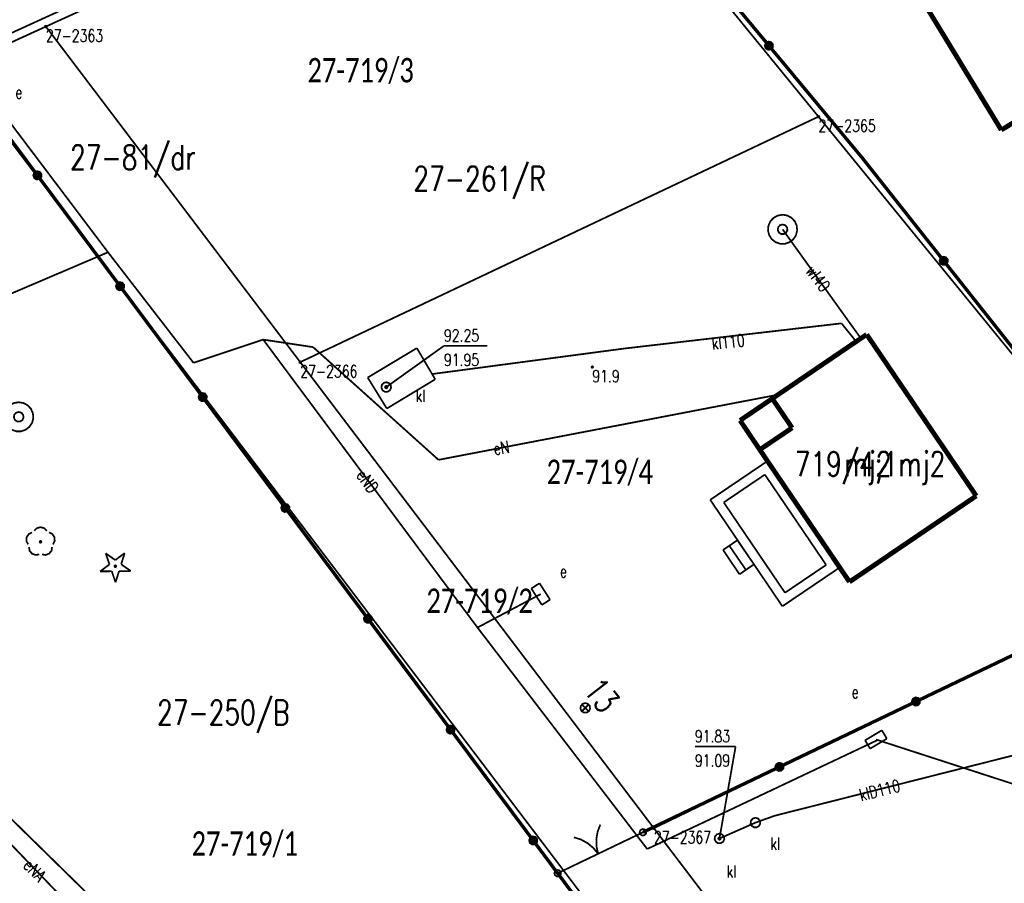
# Model space of a CAD drawing. Header units: metres. Extents: x 7542868 to 7543897, y 5828496 to 5830561.
# Tile 26 of 122: x 7543302 to 7543352, y 5829906 to 5829950. Entities that reach past the tile are written whole.
import ezdxf
from ezdxf.enums import TextEntityAlignment as Align

# ---------------------------------------------------------------- set-up
doc = ezdxf.new("R2010")
doc.units = ezdxf.units.M
doc.header["$MEASUREMENT"] = 0
for name, color, linetype in [('ADRESY_EADTD_T_0', 7, 'Continuous'), ('ADRESY_EAPADR_T_0', 7, 'Continuous'), ('BDOT500_KTOK_L_1', 7, 'Continuous'), ('BDOT500_KTOK_L_4', 7, 'Continuous'), ('BDOT500_OBOP_T_0', 7, 'Continuous'), ('BDOT500_OBOP_T_1', 7, 'Continuous'), ('BDOT500_RTPW_T_0', 7, 'Continuous'), ('BUDYNKI_EGBB_E_T_0', 7, 'Continuous'), ('BUDYNKI_EGBB_E_T_1', 7, 'Continuous'), ('BUDYNKI_EGBB_L_0', 7, 'Continuous'), ('BUDYNKI_EGBC_L_3', 7, 'Continuous'), ('BUDYNKI_EGBE_L_0', 7, 'Continuous'), ('BUDYNKI_EGBE_L_3', 7, 'Continuous'), ('GESUT_SUPE_E_T_3', 7, 'Continuous'), ('GESUT_SUPE_L_3', 7, 'Continuous'), ('GESUT_SUPK_E_T_1', 7, 'Continuous'), ('GESUT_SUPK_L_1', 7, 'Continuous'), ('GESUT_SUPP_L_6', 7, 'Continuous'), ('GESUT_SUPW_E_T_1', 7, 'Continuous'), ('GESUT_SUPW_L_1', 7, 'Continuous'), ('GESUT_SUTK_T_0', 7, 'Continuous'), ('GESUT_SUUE_E_T_2', 7, 'Continuous'), ('GESUT_SUUE_T_3', 7, 'Continuous'), ('GESUT_SUUK_E_T_1', 7, 'Continuous'), ('GESUT_SUUK_E_T_3', 7, 'Continuous'), ('GESUT_SUUK_L_1', 7, 'Continuous'), ('GESUT_SUUK_T_2', 7, 'Continuous'), ('GESUT_SUUK_T_4', 7, 'Continuous'), ('GESUT_SUUW_T_1', 7, 'Continuous'), ('GLOWNA_BAZA_DZIALKI', 7, 'Continuous'), ('GLOWNA_BAZA_NUMERY_PUNKTOW', 7, 'Continuous'), ('GLOWNA_BAZA_PUNKTY', 7, 'Continuous'), ('SZUMIN_511-1_DROGA_POM_UZUPEL__', 7, 'Continuous')]:
    doc.layers.add(name, color=color, linetype=linetype)
doc.layers.add('Numery_dzialek', color=7, linetype='Continuous', lineweight=13)
doc.styles.add('Legend', font='calibri.ttf')
doc.styles.add('STYL_ARIAL', font='simplex', dxfattribs={"width": 0.75, "oblique": 0.1})

msp = doc.modelspace()

# ---------------------------------------------------------------- linework, layer by layer
at = {"layer": 'ADRESY_EAPADR_T_0', "color": 7, "const_width": 0.09}
for points in [[(7543330.5246, 5829915.3664), (7543330.6597, 5829915.3267), (7543330.752, 5829915.2202), (7543330.772, 5829915.0808), (7543330.7135, 5829914.9526), (7543330.595, 5829914.8765), (7543330.4541, 5829914.8765), (7543330.3356, 5829914.9526), (7543330.2771, 5829915.0808), (7543330.2972, 5829915.2202), (7543330.3894, 5829915.3267), (7543330.5246, 5829915.3664)], [(7543330.7013, 5829914.9396), (7543330.3478, 5829915.2931)], [(7543330.3478, 5829914.9396), (7543330.7013, 5829915.2931)]]:
    msp.add_lwpolyline(points, dxfattribs=at)
at = {"layer": 'BDOT500_KTOK_L_1', "color": 7, "const_width": 0.09}
for points in [[(7543331.1823, 5829907.6359), (7543331.1011, 5829908.0112), (7543331.0931, 5829908.3951), (7543331.1586, 5829908.7735), (7543331.2953, 5829909.1324)], [(7543331.8583, 5829907.9607), (7543333.48, 5829908.74)], [(7543333.3455, 5829908.636), (7543333.3101, 5829908.7468), (7543333.3543, 5829908.8544), (7543333.4572, 5829908.9085), (7543333.5708, 5829908.8837), (7543333.642, 5829908.7917), (7543333.6373, 5829908.6755), (7543333.559, 5829908.5895), (7543333.4438, 5829908.5739), (7543333.3455, 5829908.636)], [(7543329.9433, 5829908.4827), (7543330.3089, 5829908.3652), (7543330.6452, 5829908.1799), (7543330.94, 5829907.9338), (7543331.1823, 5829907.6359)], [(7543330.5063, 5829907.311), (7543331.8583, 5829907.9607)], [(7543329.11, 5829906.64), (7543330.7317, 5829907.4193)], [(7543328.9755, 5829906.536), (7543328.9401, 5829906.6468), (7543328.9843, 5829906.7544), (7543329.0872, 5829906.8085), (7543329.2008, 5829906.7837), (7543329.272, 5829906.6917), (7543329.2673, 5829906.5755), (7543329.189, 5829906.4895), (7543329.0738, 5829906.4739), (7543328.9755, 5829906.536)]]:
    msp.add_lwpolyline(points, dxfattribs=at)
at = {"layer": 'BDOT500_KTOK_L_4', "color": 7, "const_width": 0.175}
for points in [[(7543339.941, 5829949.078), (7543335.1603, 5829954.8289)], [(7543339.8065, 5829948.974), (7543339.7712, 5829949.0848), (7543339.8153, 5829949.1924), (7543339.9183, 5829949.2464), (7543340.0319, 5829949.2217), (7543340.103, 5829949.1296), (7543340.0983, 5829949.0134), (7543340.0201, 5829948.9274), (7543339.9048, 5829948.9119), (7543339.8065, 5829948.974)], [(7543344.7218, 5829943.3271), (7543339.941, 5829949.078)], [(7543298.2013, 5829948.1138), (7543302.4378, 5829942.4287)], [(7543348.9018, 5829938.0454), (7543344.7218, 5829943.3271)], [(7543302.3033, 5829942.3247), (7543302.268, 5829942.4355), (7543302.3121, 5829942.5431), (7543302.4151, 5829942.5971), (7543302.5287, 5829942.5724), (7543302.5998, 5829942.4804), (7543302.5951, 5829942.3642), (7543302.5169, 5829942.2782), (7543302.4016, 5829942.2626), (7543302.3033, 5829942.3247)], [(7543302.4378, 5829942.4287), (7543306.6743, 5829936.7436)], [(7543348.7672, 5829937.9414), (7543348.7319, 5829938.0522), (7543348.776, 5829938.1598), (7543348.879, 5829938.2138), (7543348.9926, 5829938.1891), (7543349.0637, 5829938.097), (7543349.059, 5829937.9809), (7543348.9808, 5829937.8948), (7543348.8655, 5829937.8793), (7543348.7672, 5829937.9414)], [(7543353.0817, 5829932.7637), (7543348.9018, 5829938.0454)], [(7543306.5398, 5829936.6396), (7543306.5045, 5829936.7504), (7543306.5486, 5829936.858), (7543306.6516, 5829936.912), (7543306.7652, 5829936.8873), (7543306.8363, 5829936.7952), (7543306.8316, 5829936.6791), (7543306.7533, 5829936.593), (7543306.6381, 5829936.5775), (7543306.5398, 5829936.6396)], [(7543306.6743, 5829936.7436), (7543310.9108, 5829931.0585)], [(7543310.7763, 5829930.9545), (7543310.741, 5829931.0653), (7543310.7851, 5829931.1729), (7543310.888, 5829931.2269), (7543311.0017, 5829931.2022), (7543311.0728, 5829931.1101), (7543311.0681, 5829930.994), (7543310.9898, 5829930.9079), (7543310.8746, 5829930.8924), (7543310.7763, 5829930.9545)], [(7543310.9108, 5829931.0585), (7543315.1473, 5829925.3734)], [(7543315.0128, 5829925.2694), (7543314.9775, 5829925.3802), (7543315.0216, 5829925.4878), (7543315.1245, 5829925.5418), (7543315.2382, 5829925.5171), (7543315.3093, 5829925.425), (7543315.3046, 5829925.3088), (7543315.2263, 5829925.2228), (7543315.1111, 5829925.2073), (7543315.0128, 5829925.2694)], [(7543315.1473, 5829925.3734), (7543319.3838, 5829919.6883)], [(7543319.2493, 5829919.5843), (7543319.2139, 5829919.6951), (7543319.2581, 5829919.8027), (7543319.361, 5829919.8567), (7543319.4747, 5829919.8319), (7543319.5458, 5829919.7399), (7543319.5411, 5829919.6237), (7543319.4628, 5829919.5377), (7543319.3476, 5829919.5222), (7543319.2493, 5829919.5843)], [(7543319.3838, 5829919.6883), (7543323.6203, 5829914.0032)], [(7543347.48, 5829915.445), (7543354.48, 5829918.7975)], [(7543347.3455, 5829915.341), (7543347.3101, 5829915.4518), (7543347.3543, 5829915.5594), (7543347.4572, 5829915.6135), (7543347.5708, 5829915.5887), (7543347.642, 5829915.4967), (7543347.6373, 5829915.3805), (7543347.559, 5829915.2945), (7543347.4438, 5829915.2789), (7543347.3455, 5829915.341)], [(7543340.48, 5829912.0925), (7543347.48, 5829915.445)], [(7543323.4858, 5829913.8992), (7543323.4504, 5829914.01), (7543323.4946, 5829914.1176), (7543323.5975, 5829914.1716), (7543323.7111, 5829914.1468), (7543323.7823, 5829914.0548), (7543323.7776, 5829913.9386), (7543323.6993, 5829913.8526), (7543323.5841, 5829913.8371), (7543323.4858, 5829913.8992)], [(7543323.6203, 5829914.0032), (7543327.8568, 5829908.3181)], [(7543333.48, 5829908.74), (7543340.48, 5829912.0925)], [(7543340.3455, 5829911.9885), (7543340.3101, 5829912.0993), (7543340.3543, 5829912.2069), (7543340.4572, 5829912.261), (7543340.5708, 5829912.2362), (7543340.642, 5829912.1442), (7543340.6373, 5829912.028), (7543340.559, 5829911.942), (7543340.4438, 5829911.9264), (7543340.3455, 5829911.9885)], [(7543327.7223, 5829908.2141), (7543327.6869, 5829908.3249), (7543327.7311, 5829908.4325), (7543327.834, 5829908.4865), (7543327.9476, 5829908.4617), (7543328.0187, 5829908.3697), (7543328.0141, 5829908.2535), (7543327.9358, 5829908.1675), (7543327.8206, 5829908.152), (7543327.7223, 5829908.2141)], [(7543327.8568, 5829908.3181), (7543332.0933, 5829902.6329)]]:
    msp.add_lwpolyline(points, dxfattribs=at)
at = {"layer": 'BDOT500_OBOP_T_0', "color": 3, "const_width": 0.09}
for points in [[(7543305.9376, 5829923.0455), (7543306.4274, 5829922.6988)], [(7543306.1301, 5829922.4771), (7543305.9376, 5829923.0455)], [(7543306.4274, 5829922.6988), (7543306.9084, 5829923.0575)], [(7543306.9084, 5829923.0575), (7543306.7301, 5829922.4846)], [(7543305.649, 5829922.1184), (7543306.1301, 5829922.4771)], [(7543306.4313, 5829922.4284), (7543306.4631, 5829922.4152), (7543306.4763, 5829922.3834), (7543306.4631, 5829922.3515), (7543306.4313, 5829922.3384), (7543306.3995, 5829922.3515), (7543306.3863, 5829922.3834), (7543306.3995, 5829922.4152), (7543306.4313, 5829922.4284)], [(7543306.7301, 5829922.4846), (7543307.2199, 5829922.1379)], [(7543306.249, 5829922.1259), (7543305.649, 5829922.1184)], [(7543306.4415, 5829921.5575), (7543306.249, 5829922.1259)], [(7543306.6199, 5829922.1305), (7543306.4415, 5829921.5575)], [(7543307.2199, 5829922.1379), (7543306.6199, 5829922.1305)]]:
    msp.add_lwpolyline(points, dxfattribs=at)
at = {"layer": 'BDOT500_OBOP_T_1', "color": 3, "const_width": 0.09}
for points in [[(7543302.273, 5829924.2001), (7543302.4102, 5829924.3368), (7543302.5973, 5829924.3868), (7543302.7844, 5829924.3368), (7543302.9216, 5829924.2001)], [(7543301.9614, 5829923.5024), (7543301.8737, 5829923.6751), (7543301.884, 5829923.8685), (7543301.9894, 5829924.031), (7543302.1618, 5829924.1193)], [(7543303.0329, 5829924.1193), (7543303.2052, 5829924.031), (7543303.3106, 5829923.8685), (7543303.3209, 5829923.6751), (7543303.2333, 5829923.5024)], [(7543302.5286, 5829922.9904), (7543302.3372, 5829922.9605), (7543302.1565, 5829923.03), (7543302.0345, 5829923.1804), (7543302.0039, 5829923.3716)], [(7543302.5973, 5829923.6818), (7543302.6291, 5829923.6686), (7543302.6423, 5829923.6368), (7543302.6291, 5829923.605), (7543302.5973, 5829923.5918), (7543302.5655, 5829923.605), (7543302.5523, 5829923.6368), (7543302.5655, 5829923.6686), (7543302.5973, 5829923.6818)], [(7543303.1908, 5829923.3716), (7543303.1601, 5829923.1804), (7543303.0381, 5829923.03), (7543302.8574, 5829922.9605), (7543302.6661, 5829922.9904)]]:
    msp.add_lwpolyline(points, dxfattribs=at)
at = {"layer": 'BDOT500_RTPW_T_0', "color": 7, "const_width": 0.075}
msp.add_lwpolyline([(7543330.9294, 5829932.5991), (7543330.9162, 5829932.5672), (7543330.8844, 5829932.5541), (7543330.8526, 5829932.5672), (7543330.8394, 5829932.5991), (7543330.8526, 5829932.6309), (7543330.8844, 5829932.6441), (7543330.9162, 5829932.6309), (7543330.9294, 5829932.5991)], dxfattribs=at)
at = {"layer": 'BUDYNKI_EGBB_L_0', "color": 34, "const_width": 0.25}
for points in [[(7543347.8667, 5829951.3102), (7543351.853, 5829944.7569)], [(7543351.853, 5829944.7569), (7543358.0975, 5829948.551)], [(7543340.11, 5829930.98), (7543344.95, 5829934.27)], [(7543344.95, 5829934.27), (7543350.57, 5829925.99)], [(7543341.13, 5829929.48), (7543340.11, 5829930.98)], [(7543339.47, 5829928.36), (7543341.13, 5829929.48)], [(7543344.07, 5829921.58), (7543339.47, 5829928.36)], [(7543350.57, 5829925.99), (7543344.07, 5829921.58)]]:
    msp.add_lwpolyline(points, dxfattribs=at)
at = {"layer": 'BUDYNKI_EGBC_L_3', "color": 7, "const_width": 0.25}
for points in [[(7543340.11, 5829930.98), (7543338.46, 5829929.86)], [(7543341.13, 5829929.48), (7543340.11, 5829930.98)], [(7543338.46, 5829929.86), (7543339.47, 5829928.36)], [(7543339.47, 5829928.36), (7543341.13, 5829929.48)]]:
    msp.add_lwpolyline(points, dxfattribs=at)
at = {"layer": 'BUDYNKI_EGBE_L_0', "color": 7, "const_width": 0.09}
for points in [[(7543339.8656, 5829927.777), (7543336.93, 5829925.79)], [(7543343.5686, 5829922.319), (7543339.8656, 5829927.777)], [(7543337.6246, 5829925.6564), (7543339.7322, 5829927.083)], [(7543339.7322, 5829927.083), (7543342.8738, 5829922.4525)], [(7543336.93, 5829925.79), (7543340.63, 5829920.33)], [(7543340.7636, 5829921.0242), (7543337.6246, 5829925.6564)], [(7543340.63, 5829920.33), (7543343.5686, 5829922.319)], [(7543342.8738, 5829922.4525), (7543340.7636, 5829921.0242)]]:
    msp.add_lwpolyline(points, dxfattribs=at)
at = {"layer": 'BUDYNKI_EGBE_L_3', "color": 7, "const_width": 0.09}
for points in [[(7543338.3313, 5829923.7222), (7543337.59, 5829923.22)], [(7543339.1725, 5829922.4808), (7543338.3225, 5829923.7163)], [(7543338.3313, 5829923.7222), (7543339.1725, 5829922.4808)], [(7543337.59, 5829923.22), (7543338.43, 5829921.97)], [(7543338.7606, 5829922.1974), (7543337.9085, 5829923.4358)], [(7543338.43, 5829921.97), (7543339.1725, 5829922.4808)]]:
    msp.add_lwpolyline(points, dxfattribs=at)
at = {"layer": 'GESUT_SUPE_L_3', "color": 1, "const_width": 0.09}
for points in [[(7543306.0554, 5829938.4848), (7543300.3436, 5829946.0509)], [(7543306.0554, 5829938.4848), (7543293.7968, 5829933.2512)], [(7543310.4396, 5829932.8139), (7543306.0554, 5829938.4848)], [(7543314.0136, 5829934.0053), (7543310.4396, 5829932.8139)], [(7543324.9978, 5829919.2386), (7543314.0136, 5829934.0053)], [(7543316.57, 5829933.62), (7543314.0136, 5829934.0053)], [(7543323, 5829927.84), (7543316.57, 5829933.62)], [(7543340.4059, 5829931.1811), (7543332.9, 5829929.74)], [(7543332.9, 5829929.74), (7543323, 5829927.84)], [(7543324.9978, 5829919.2386), (7543328.2389, 5829920.9556)], [(7543333.6993, 5829907.8808), (7543324.9978, 5829919.2386)], [(7543306.6314, 5829902.3456), (7543293.7359, 5829915.7678)], [(7543345.5374, 5829913.4819), (7543333.6993, 5829907.8808)], [(7543345.4278, 5829913.4985), (7543357.9229, 5829909.4463)]]:
    msp.add_lwpolyline(points, dxfattribs=at)
at = {"layer": 'GESUT_SUPK_L_1', "color": 34, "const_width": 0.09}
for points in [[(7543343.66, 5829934.84), (7543332.54, 5829933.55)], [(7543332.54, 5829933.55), (7543343.66, 5829934.84)], [(7543344.4149, 5829933.9063), (7543343.66, 5829934.84)], [(7543343.66, 5829934.84), (7543344.4149, 5829933.9063)], [(7543332.54, 5829933.55), (7543322.6713, 5829932.2402)], [(7543322.6713, 5829932.2402), (7543332.54, 5829933.55)], [(7543340.2387, 5829909.5897), (7543358.2907, 5829914.1545)], [(7543358.2907, 5829914.1545), (7543340.2387, 5829909.5897)], [(7543339.2484, 5829909.2338), (7543340.2387, 5829909.5897)], [(7543340.2387, 5829909.5897), (7543339.2484, 5829909.2338)], [(7543337.4038, 5829908.4208), (7543339.2484, 5829909.2338)], [(7543339.2484, 5829909.2338), (7543337.4038, 5829908.4208)]]:
    msp.add_lwpolyline(points, dxfattribs=at)
at = {"layer": 'GESUT_SUPP_L_6', "color": 30, "const_width": 0.09}
msp.add_lwpolyline([(7543272.2863, 5829936.5676), (7543306.819, 5829952.3411)], dxfattribs=at)
at = {"layer": 'GESUT_SUPW_L_1', "color": 5, "const_width": 0.09}
msp.add_lwpolyline([(7543340.64, 5829939.66), (7543344.66, 5829934.06)], dxfattribs=at)
msp.add_lwpolyline([(7543340.64, 5829939.66), (7543344.66, 5829934.06)], dxfattribs=at)
at = {"layer": 'GESUT_SUTK_T_0', "color": 34, "const_width": 0.09}
for points in [[(7543320.32, 5829931.57), (7543323.2769, 5829933.6842)], [(7543323.2769, 5829933.6842), (7543325.5026, 5829933.6842)], [(7543320.32, 5829931.6325), (7543320.3642, 5829931.6142), (7543320.3825, 5829931.57), (7543320.3642, 5829931.5258), (7543320.32, 5829931.5075), (7543320.2758, 5829931.5258), (7543320.2575, 5829931.57), (7543320.2758, 5829931.6142), (7543320.32, 5829931.6325)], [(7543336.1414, 5829913.1366), (7543338.2313, 5829913.1366)], [(7543337.4038, 5829908.4208), (7543338.2313, 5829913.1366)], [(7543337.4038, 5829908.4833), (7543337.448, 5829908.465), (7543337.4663, 5829908.4208), (7543337.448, 5829908.3766), (7543337.4038, 5829908.3583), (7543337.3596, 5829908.3766), (7543337.3413, 5829908.4208), (7543337.3596, 5829908.465), (7543337.4038, 5829908.4833)]]:
    msp.add_lwpolyline(points, dxfattribs=at)
at = {"layer": 'GESUT_SUUE_T_3', "color": 7, "const_width": 0.09}
for points in [[(7543328.1788, 5829921.5114), (7543327.7582, 5829921.241)], [(7543327.7582, 5829921.241), (7543328.299, 5829920.3998)], [(7543328.7196, 5829920.6702), (7543328.1788, 5829921.5114)], [(7543328.299, 5829920.3998), (7543328.7196, 5829920.6702)], [(7543345.7279, 5829913.9701), (7543344.8704, 5829913.4556)], [(7543345.9851, 5829913.5414), (7543345.7279, 5829913.9701)], [(7543344.8704, 5829913.4556), (7543345.1277, 5829913.0269)], [(7543345.1277, 5829913.0269), (7543345.9851, 5829913.5414)]]:
    msp.add_lwpolyline(points, dxfattribs=at)
at = {"layer": 'GESUT_SUUK_L_1', "color": 7, "const_width": 0.09}
for points in [[(7543321.89, 5829933.57), (7543319.37, 5829932.06)], [(7543322.83, 5829931.97), (7543321.89, 5829933.57)], [(7543319.37, 5829932.06), (7543320.35, 5829930.47)], [(7543320.35, 5829930.47), (7543322.83, 5829931.97)]]:
    msp.add_lwpolyline(points, dxfattribs=at)
at = {"layer": 'GESUT_SUUK_T_2', "color": 34, "const_width": 0.09}
for points in [[(7543339.2484, 5829909.4838), (7543339.3836, 5829909.4441), (7543339.4758, 5829909.3376), (7543339.4959, 5829909.1982), (7543339.4374, 5829909.0701), (7543339.3189, 5829908.9939), (7543339.178, 5829908.9939), (7543339.0595, 5829909.0701), (7543339.001, 5829909.1982), (7543339.021, 5829909.3376), (7543339.1133, 5829909.4441), (7543339.2484, 5829909.4838)], [(7543337.4038, 5829908.6708), (7543337.539, 5829908.6311), (7543337.6312, 5829908.5247), (7543337.6513, 5829908.3852), (7543337.5927, 5829908.2571), (7543337.4742, 5829908.1809), (7543337.3334, 5829908.1809), (7543337.2149, 5829908.2571), (7543337.1563, 5829908.3852), (7543337.1764, 5829908.5247), (7543337.2686, 5829908.6311), (7543337.4038, 5829908.6708)]]:
    msp.add_lwpolyline(points, dxfattribs=at)
at = {"layer": 'GESUT_SUUK_T_4', "color": 7, "const_width": 0.09}
for points in [[(7543320.32, 5829931.82), (7543320.4552, 5829931.7803), (7543320.5474, 5829931.6739), (7543320.5675, 5829931.5344), (7543320.5089, 5829931.4063), (7543320.3904, 5829931.3301), (7543320.2496, 5829931.3301), (7543320.1311, 5829931.4063), (7543320.0725, 5829931.5344), (7543320.0926, 5829931.6739), (7543320.1848, 5829931.7803), (7543320.32, 5829931.82)], [(7543339.2484, 5829909.4838), (7543339.3836, 5829909.4441), (7543339.4758, 5829909.3376), (7543339.4959, 5829909.1982), (7543339.4374, 5829909.0701), (7543339.3189, 5829908.9939), (7543339.178, 5829908.9939), (7543339.0595, 5829909.0701), (7543339.001, 5829909.1982), (7543339.021, 5829909.3376), (7543339.1133, 5829909.4441), (7543339.2484, 5829909.4838)], [(7543337.4038, 5829908.6708), (7543337.539, 5829908.6311), (7543337.6312, 5829908.5247), (7543337.6513, 5829908.3852), (7543337.5927, 5829908.2571), (7543337.4742, 5829908.1809), (7543337.3334, 5829908.1809), (7543337.2149, 5829908.2571), (7543337.1563, 5829908.3852), (7543337.1764, 5829908.5247), (7543337.2686, 5829908.6311), (7543337.4038, 5829908.6708)]]:
    msp.add_lwpolyline(points, dxfattribs=at)
at = {"layer": 'GESUT_SUUW_T_1', "color": 7, "const_width": 0.09}
for points in [[(7543340.64, 5829940.41), (7543340.8835, 5829940.3694), (7543341.1007, 5829940.2519), (7543341.2679, 5829940.0702), (7543341.3671, 5829939.8441), (7543341.3874, 5829939.5981), (7543341.3268, 5829939.3587), (7543341.1918, 5829939.152), (7543340.997, 5829939.0004), (7543340.7634, 5829938.9202), (7543340.5166, 5829938.9202), (7543340.283, 5829939.0004), (7543340.0882, 5829939.152), (7543339.9532, 5829939.3587), (7543339.8926, 5829939.5981), (7543339.9129, 5829939.8441), (7543340.0121, 5829940.0702), (7543340.1793, 5829940.2519), (7543340.3965, 5829940.3694), (7543340.64, 5829940.41)], [(7543340.64, 5829939.91), (7543340.7752, 5829939.8703), (7543340.8674, 5829939.7639), (7543340.8875, 5829939.6244), (7543340.8289, 5829939.4963), (7543340.7104, 5829939.4201), (7543340.5696, 5829939.4201), (7543340.4511, 5829939.4963), (7543340.3925, 5829939.6244), (7543340.4126, 5829939.7639), (7543340.5048, 5829939.8703), (7543340.64, 5829939.91)], [(7543301.4777, 5829930.7939), (7543301.7212, 5829930.7532), (7543301.9383, 5829930.6357), (7543302.1056, 5829930.4541), (7543302.2047, 5829930.228), (7543302.2251, 5829929.9819), (7543302.1645, 5829929.7426), (7543302.0295, 5829929.5359), (7543301.8346, 5829929.3843), (7543301.6011, 5829929.3041), (7543301.3542, 5829929.3041), (7543301.1207, 5829929.3843), (7543300.9259, 5829929.5359), (7543300.7909, 5829929.7426), (7543300.7302, 5829929.9819), (7543300.7506, 5829930.228), (7543300.8498, 5829930.4541), (7543301.017, 5829930.6357), (7543301.2342, 5829930.7532), (7543301.4777, 5829930.7939)], [(7543301.4777, 5829930.2939), (7543301.6128, 5829930.2542), (7543301.7051, 5829930.1477), (7543301.7251, 5829930.0083), (7543301.6666, 5829929.8801), (7543301.5481, 5829929.804), (7543301.4073, 5829929.804), (7543301.2888, 5829929.8801), (7543301.2302, 5829930.0083), (7543301.2503, 5829930.1477), (7543301.3425, 5829930.2542), (7543301.4777, 5829930.2939)]]:
    msp.add_lwpolyline(points, dxfattribs=at)
at = {"layer": 'GLOWNA_BAZA_DZIALKI', "color": 92, "lineweight": 20, "const_width": 0.09}
for points in [[(7543328.98, 5829961.98), (7543302.87, 5829950.06)], [(7543342.48, 5829945.44), (7543328.98, 5829961.98)], [(7543302.87, 5829950.06), (7543298.21, 5829947.93)], [(7543315.91, 5829932.85), (7543302.87, 5829950.06)], [(7543332.46, 5829902.76), (7543298.21, 5829947.93)], [(7543315.91, 5829932.85), (7543342.48, 5829945.44)], [(7543361.44, 5829922.2), (7543342.48, 5829945.44)], [(7543334.04, 5829908.95), (7543315.91, 5829932.85)], [(7543334.04, 5829908.95), (7543361.44, 5829922.2)], [(7543315.66, 5829895.14), (7543293.45, 5829916.92)], [(7543337.07, 5829904.96), (7543334.04, 5829908.95)]]:
    msp.add_lwpolyline(points, dxfattribs=at)
at = {"layer": 'GLOWNA_BAZA_PUNKTY', "color": 7, "const_width": 0.09}
for points in [[(7543302.87, 5829950.105), (7543302.9018, 5829950.0918), (7543302.915, 5829950.06), (7543302.9018, 5829950.0282), (7543302.87, 5829950.015), (7543302.8382, 5829950.0282), (7543302.825, 5829950.06), (7543302.8382, 5829950.0918), (7543302.87, 5829950.105)], [(7543342.48, 5829945.485), (7543342.5118, 5829945.4718), (7543342.525, 5829945.44), (7543342.5118, 5829945.4082), (7543342.48, 5829945.395), (7543342.4482, 5829945.4082), (7543342.435, 5829945.44), (7543342.4482, 5829945.4718), (7543342.48, 5829945.485)], [(7543315.91, 5829932.895), (7543315.9418, 5829932.8818), (7543315.955, 5829932.85), (7543315.9418, 5829932.8182), (7543315.91, 5829932.805), (7543315.8782, 5829932.8182), (7543315.865, 5829932.85), (7543315.8782, 5829932.8818), (7543315.91, 5829932.895)], [(7543334.04, 5829908.995), (7543334.0718, 5829908.9818), (7543334.085, 5829908.95), (7543334.0718, 5829908.9182), (7543334.04, 5829908.905), (7543334.0082, 5829908.9182), (7543333.995, 5829908.95), (7543334.0082, 5829908.9818), (7543334.04, 5829908.995)]]:
    msp.add_lwpolyline(points, dxfattribs=at)
at = {"layer": 'SZUMIN_511-1_DROGA_POM_UZUPEL__', "color": 3, "const_width": 0.09}
for points in [[(7543328.98, 5829961.98), (7543302.87, 5829950.06)], [(7543342.48, 5829945.44), (7543328.98, 5829961.98)], [(7543302.87, 5829950.06), (7543315.91, 5829932.85)], [(7543315.91, 5829932.85), (7543342.48, 5829945.44)], [(7543293.45, 5829916.92), (7543315.66, 5829895.14)]]:
    msp.add_lwpolyline(points, dxfattribs=at)
at = {"layer": 'SZUMIN_511-1_DROGA_POM_UZUPEL__', "color": 7, "const_width": 0.09}
for points in [[(7543328.98, 5829961.98), (7543302.87, 5829950.06)], [(7543342.48, 5829945.44), (7543328.98, 5829961.98)], [(7543302.87, 5829950.06), (7543315.91, 5829932.85)], [(7543298.21, 5829947.93), (7543332.46, 5829902.76)], [(7543315.91, 5829932.85), (7543342.48, 5829945.44)], [(7543315.91, 5829932.85), (7543334.04, 5829908.95)], [(7543293.45, 5829916.92), (7543315.66, 5829895.14)], [(7543334.04, 5829908.95), (7543337.07, 5829904.96)]]:
    msp.add_lwpolyline(points, dxfattribs=at)

# ---------------------------------------------------------------- texts
at = {"layer": 'ADRESY_EADTD_T_0', "color": 214, "style": 'STYL_ARIAL', "width": 0.75}
msp.add_text('13', height=1.25, rotation=307.8328, dxfattribs=at).set_placement((7543330.5794, 5829915.1589), align=Align.BOTTOM_CENTER)
at = {"layer": 'BDOT500_RTPW_T_0', "color": 7, "style": 'STYL_ARIAL', "width": 0.75}
msp.add_text('91.9', height=0.625, dxfattribs=at).set_placement((7543330.8844, 5829932.4428), align=Align.TOP_LEFT)
at = {"layer": 'BUDYNKI_EGBB_E_T_0', "color": 7, "style": 'STYL_ARIAL', "width": 0.75}
msp.add_text('mj2', height=1.25, dxfattribs=at).set_placement((7543345.0172, 5829927.6336), align=Align.MIDDLE_CENTER)
at = {"layer": 'BUDYNKI_EGBB_E_T_1', "color": 7, "style": 'STYL_ARIAL', "width": 0.75}
msp.add_text('719/4;1mj2', height=1.25, dxfattribs=at).set_placement((7543345.1241, 5829927.6336), align=Align.MIDDLE_CENTER)
at = {"layer": 'GESUT_SUPE_E_T_3', "color": 1, "style": 'STYL_ARIAL', "width": 0.75}
for s, rotation, p in [('eN', 9.3982, (7543326.2134, 5829928.4565)), ('eND', 306.6437, (7543319.3591, 5829926.7318)), ('eNA', 313.8534, (7543302.2877, 5829906.7915))]:
    msp.add_text(s, height=0.625, rotation=rotation, dxfattribs=at).set_placement(p, align=Align.MIDDLE_CENTER)
at = {"layer": 'GESUT_SUPK_E_T_1', "color": 34, "style": 'STYL_ARIAL', "width": 0.75}
for s, rotation, p in [('kl110', 6.2258, (7543337.8443, 5829933.89)), ('klD110', 14.1911, (7543345.6183, 5829910.8963))]:
    msp.add_text(s, height=0.625, rotation=rotation, dxfattribs=at).set_placement(p, align=Align.MIDDLE_CENTER)
at = {"layer": 'GESUT_SUPW_E_T_1', "color": 5, "style": 'STYL_ARIAL', "width": 0.75}
msp.add_text('wl40', height=0.625, rotation=307.4054, dxfattribs=at).set_placement((7543342.456, 5829937.1443), align=Align.MIDDLE_CENTER)
at = {"layer": 'GESUT_SUTK_T_0', "color": 34, "style": 'STYL_ARIAL', "width": 0.75}
for s, p in [('92.25', (7543323.2769, 5829934.5279)), ('91.95', (7543323.2769, 5829933.2779)), ('91.83', (7543336.1414, 5829913.9804)), ('91.09', (7543336.1414, 5829912.7304))]:
    msp.add_text(s, height=0.625, dxfattribs=at).set_placement(p, align=Align.TOP_LEFT)
at = {"layer": 'GESUT_SUUE_E_T_2', "color": 7, "style": 'STYL_ARIAL', "width": 0.75}
for p in [(7543301.3, 5829947.0008), (7543329.2218, 5829922.4374), (7543344.1806, 5829916.2462)]:
    msp.add_text('e', height=0.625, dxfattribs=at).set_placement(p, align=Align.TOP_LEFT)
at = {"layer": 'GESUT_SUUK_E_T_1', "color": 7, "style": 'STYL_ARIAL', "width": 0.75}
msp.add_text('kl', height=0.625, dxfattribs=at).set_placement((7543321.8199, 5829930.6188), align=Align.BOTTOM_LEFT)
at = {"layer": 'GESUT_SUUK_E_T_3', "color": 7, "style": 'STYL_ARIAL', "width": 0.75}
for p in [(7543340.0106, 5829907.6585), (7543337.7646, 5829906.2293)]:
    msp.add_text('kl', height=0.625, dxfattribs=at).set_placement(p, align=Align.BOTTOM_LEFT)
at = {"layer": 'GLOWNA_BAZA_NUMERY_PUNKTOW', "color": 7, "style": 'STYL_ARIAL', "width": 0.75}
for s, p in [('27-2363', (7543302.87, 5829949.9037)), ('27-2365', (7543342.48, 5829945.2838)), ('27-2366', (7543315.91, 5829932.6937)), ('27-2367', (7543334.04, 5829908.7938))]:
    msp.add_text(s, height=0.625, dxfattribs=at).set_placement(p, align=Align.TOP_LEFT)
at = {"layer": 'Numery_dzialek', "color": 92, "linetype": 'Continuous', "style": 'Legend', "width": 0.75}
for s, p in [('27-719/3', (7543316.28, 5829948.4475)), ('27-719/4', (7543328.54, 5829927.8475)), ('27-719/2', (7543322.38, 5829921.2375)), ('27-719/1', (7543310.34, 5829908.7875))]:
    msp.add_text(s, height=1.25, dxfattribs=at).set_placement(p, align=Align.TOP_LEFT)
at = {"layer": 'SZUMIN_511-1_DROGA_POM_UZUPEL__', "color": 7, "style": 'STYL_ARIAL', "width": 0.75}
for s, p in [('27-81/dr', (7543304.11, 5829943.9775)), ('27-261/R', (7543321.71, 5829942.8875)), ('27-250/B', (7543308.57, 5829915.5075))]:
    msp.add_text(s, height=1.25, dxfattribs=at).set_placement(p, align=Align.TOP_LEFT)

doc.saveas('drawing.dxf')
